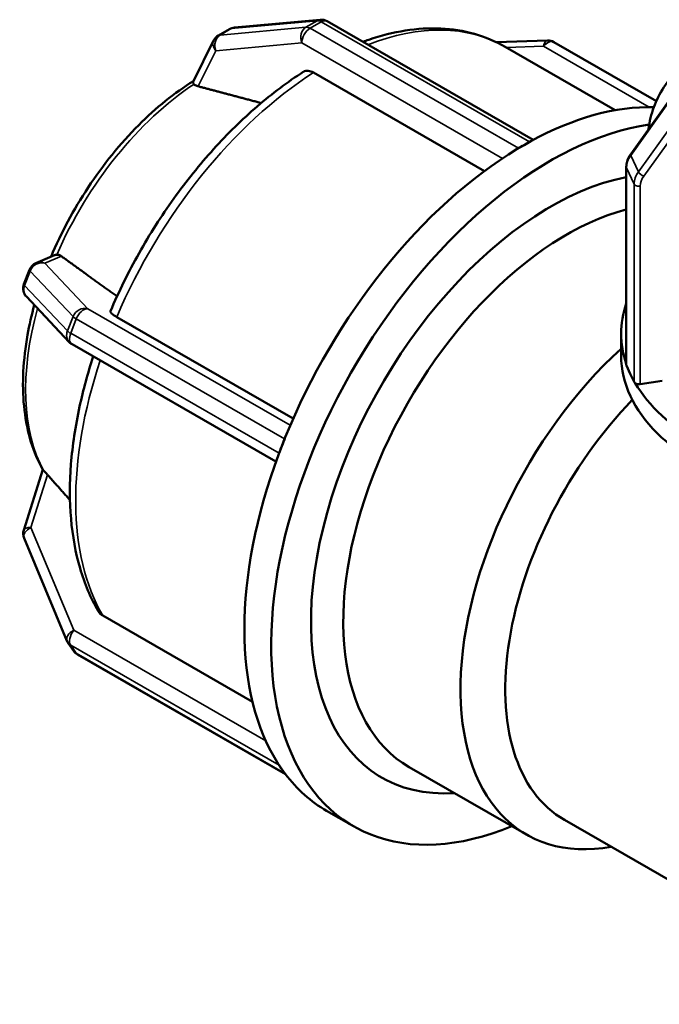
# Model space of a CAD drawing. Header units: millimetres. Extents: x 0 to 900, y -133 to 594.
# Tile 9 of 12: x 585 to 626, y 431 to 493. Entities that reach past the tile are written whole.
import ezdxf

# ---------------------------------------------------------------- set-up
doc = ezdxf.new("R2010")
doc.units = ezdxf.units.MM
doc.layers.add('Visible (ANSI)', color=7, linetype='Continuous', lineweight=50)
doc.layers.add('Visible Narrow (ANSI)', color=7, linetype='Continuous', lineweight=35)

msp = doc.modelspace()

# ---------------------------------------------------------------- linework, layer by layer
at = {"layer": 'Visible (ANSI)'}
for p, q in [((604.436, 493.206), (599.012, 492.709)), ((598.706, 492.612), (597.999, 492.205)), ((617.902, 485.609), (604.878, 493.109)), ((596.404, 489.285), (597.702, 491.89)), ((615.558, 491.797), (618.801, 491.896)), ((616.121, 491.501), (623.089, 487.488)), ((619.198, 491.797), (625.686, 488.061)), ((614.816, 483.637), (604.008, 489.86)), ((624.059, 484.705), (627.295, 489.225)), ((616.967, 485.081), (617.32, 485.285)), ((617.32, 485.285), (617.674, 485.489)), ((623.784, 471.383), (623.784, 483.897)), ((586.471, 477.812), (587.639, 478.31)), ((586.066, 477.393), (585.713, 476.481)), ((585.866, 475.696), (588.578, 472.821)), ((591.577, 474.404), (602.729, 467.982)), ((623.457, 471.962), (623.457, 473.351)), ((588.749, 472.686), (601.642, 465.261)), ((624.036, 470.818), (623.795, 471.335)), ((624.277, 470.3), (624.036, 470.818)), ((626.051, 470.383), (624.669, 470.17)), ((602.011, 466.25), (602.188, 466.705)), ((601.834, 465.794), (602.011, 466.25)), ((585.696, 460.937), (586.896, 464.767)), ((588.432, 453.929), (585.72, 460.424)), ((590.693, 455.528), (600.154, 450.08)), ((588.51, 453.788), (588.863, 453.283)), ((589.103, 453.064), (602.238, 445.5)), ((602.011, 445.811), (601.834, 446.063)), ((602.188, 445.559), (602.011, 445.811)), ((610.055, 445.951), (617.465, 441.684)), ((604.844, 443.182), (606.541, 442.204)), ((619.878, 442.602), (640.118, 430.947))]:
    msp.add_line(p, q, dxfattribs=at)
for centre, start, end in [((604.504, 492.459), 60.06401, 95.23725), ((599.081, 491.962), 95.23725, 119.93599), ((598.373, 491.555), 119.93599, 153.5079), ((618.824, 491.147), 60.06401, 91.75008), ((586.766, 477.122), 113.10521, 158.80211), ((586.412, 476.21), 158.80211, 223.33003), ((589.124, 473.336), 223.33003, 240.06401), ((586.412, 460.713), 162.59887, 202.66139), ((589.124, 454.218), 202.66139, 215.02709), ((589.477, 453.714), 215.02709, 240.06401)]:
    msp.add_arc(centre, 0.75, start, end, dxfattribs=at)
for centre, major_axis, ratio, start_param, end_param in [((617.32, 464.846), (12.476, 21.665), 0.578093, 0.300639, 0.759284), ((619.017, 463.869), (-12.476, -21.665), 0.578093, 3.565702, 6.926686), ((617.32, 464.846), (-12.476, -21.665), 0.578093, 3.949237, 4.948074), ((617.32, 464.846), (-12.476, -21.665), 0.578093, 3.925057, 3.949237), ((616.967, 484.468), (0.374, 0.65), 0.578093, 0.783464, 0.923179), ((617.32, 464.846), (-12.476, -21.665), 0.578093, 3.900877, 3.925057), ((617.674, 484.875), (0.374, 0.65), 0.578093, 0.64375, 0.783464), ((619.017, 463.869), (-10.699, -18.58), 0.578093, 3.605183, 6.651777), ((620.035, 463.283), (-9.981, -17.332), 0.578093, 3.656763, 6.283185), ((640.457, 473.351), (-17, 0), 0.575862, 6.086533, 6.479838), ((627.446, 459.015), (-9.981, -17.332), 0.578093, 4.21102, 6.734212), ((640.457, 471.962), (-17, 0), 0.575862, 0, 3.141593), ((624.104, 471.383), (-0.32, 0), 0.575862, 0, 0.261799), ((624.586, 470.348), (-0.32, 0), 0.575862, 0.261799, 0.726406), ((624.586, 470.348), (-0.32, 0), 0.575862, 0.726406, 1.832596), ((640.457, 473.351), (-17, 0), 0.575862, 0.324982, 1.245815), ((628.86, 458.201), (-8.983, -15.599), 0.578093, 4.30315, 6.283185), ((617.32, 464.846), (-12.476, -21.665), 0.578093, 4.948074, 4.972255), ((602.647, 466.663), (0.374, 0.65), 0.578093, 1.690948, 1.830662), ((617.32, 464.846), (-12.476, -21.665), 0.578093, 4.972255, 4.996435), ((602.293, 465.752), (0.374, 0.65), 0.578093, 1.830662, 1.970376), ((617.32, 464.846), (-12.476, -21.665), 0.578093, 4.996435, 5.995272), ((602.293, 446.634), (-0.374, -0.65), 0.578093, 5.879738, 6.019452), ((617.32, 464.846), (-12.476, -21.665), 0.578093, 5.995272, 6.019452), ((617.32, 464.846), (-12.476, -21.665), 0.578093, 6.019452, 6.043632), ((602.647, 446.13), (-0.374, -0.65), 0.578093, 6.019452, 6.159167), ((617.32, 464.846), (-12.476, -21.665), 0.578093, 6.043632, 6.283185)]:
    msp.add_ellipse(centre, major_axis=major_axis, ratio=ratio, start_param=start_param, end_param=end_param, dxfattribs=at)
for points, knots in [([(616.121, 491.501), (615.514, 491.851), (614.863, 492.123), (613.499, 492.507), (612.787, 492.618), (611.323, 492.684), (610.573, 492.638), (609.05, 492.399), (608.279, 492.205), (607.38, 491.9), (607.256, 491.856), (607.133, 491.811)], [5.4997209, 5.4997209, 5.4997209, 5.4997209, 5.645127, 5.645127, 5.7905331, 5.7905331, 5.9359393, 5.9359393, 6.0813454, 6.0813454, 6.104459, 6.104459, 6.104459, 6.104459]), ([(628.477, 491.366), (628.18, 491.144), (627.901, 490.913), (627.247, 490.316), (626.895, 489.938), (626.282, 489.15), (626.02, 488.739), (625.594, 487.891), (625.431, 487.453), (625.263, 486.77), (625.22, 486.53), (625.193, 486.289)], [3.2710656, 3.2710656, 3.2710656, 3.2710656, 3.3649615, 3.3649615, 3.5054689, 3.5054689, 3.6459762, 3.6459762, 3.7864835, 3.7864835, 3.8614164, 3.8614164, 3.8614164, 3.8614164]), ([(603.368, 489.911), (602.38, 489.278), (601.405, 488.545), (599.506, 486.907), (598.583, 486.001), (596.817, 484.048), (595.974, 483), (594.395, 480.795), (593.659, 479.639), (592.316, 477.256), (591.71, 476.029), (591.178, 474.787)], [0.0565616, 0.0565616, 0.0565616, 0.0565616, 0.24331, 0.24331, 0.4300584, 0.4300584, 0.6168068, 0.6168068, 0.8035553, 0.8035553, 0.9903037, 0.9903037, 0.9903037, 0.9903037]), ([(604.008, 489.86), (603.899, 489.923), (603.771, 489.968), (603.57, 489.987), (603.461, 489.966), (603.378, 489.918), (603.373, 489.914), (603.368, 489.911)], [0, 0, 0, 0, 0.04625641, 0.04625641, 0.09254942, 0.09254942, 0.0956687, 0.0956687, 0.0956687, 0.0956687]), ([(596.426, 489.328), (595.229, 488.585), (594.06, 487.641), (591.798, 485.378), (590.714, 484.039), (588.85, 481.21), (588.059, 479.73), (587.424, 478.218)], [6.322325, 6.322325, 6.322325, 6.322325, 6.6351587, 6.6351587, 6.9668572, 6.9668572, 7.284014, 7.284014, 7.284014, 7.284014]), ([(596.461, 489.134), (596.458, 489.137), (596.456, 489.14), (596.405, 489.199), (596.39, 489.239), (596.4, 489.276), (596.402, 489.281), (596.404, 489.285)], [-0.54491098, -0.54491098, -0.54491098, -0.54491098, -0.5425626, -0.5425626, -0.49562447, -0.49562447, -0.48889917, -0.48889917, -0.48889917, -0.48889917]), ([(596.72, 488.997), (596.715, 488.998), (596.709, 489), (596.624, 489.024), (596.55, 489.057), (596.484, 489.11), (596.472, 489.122), (596.461, 489.134)], [0.26242541, 0.26242541, 0.26242541, 0.26242541, 0.26488058, 0.26488058, 0.30072673, 0.30072673, 0.31014478, 0.31014478, 0.31014478, 0.31014478]), ([(624.059, 484.705), (624.024, 484.657), (623.993, 484.607), (623.935, 484.505), (623.91, 484.452), (623.865, 484.345), (623.846, 484.291), (623.816, 484.18), (623.804, 484.123), (623.788, 484.01), (623.784, 483.953), (623.784, 483.897)], [0.9728518, 0.9728518, 0.9728518, 0.9728518, 1.0924407, 1.0924407, 1.2120296, 1.2120296, 1.3316185, 1.3316185, 1.4512074, 1.4512074, 1.5707963, 1.5707963, 1.5707963, 1.5707963]), ([(587.639, 478.31), (587.66, 478.319), (587.683, 478.327), (587.732, 478.338), (587.757, 478.342), (587.783, 478.343)], [-0.36666937, -0.36666937, -0.36666937, -0.36666937, -0.35094542, -0.35094542, -0.33572019, -0.33572019, -0.33572019, -0.33572019]), ([(587.783, 478.343), (587.804, 478.345), (587.825, 478.344), (587.927, 478.335), (588.003, 478.305), (588.071, 478.259), (588.075, 478.256), (588.08, 478.253)], [0.20977458, 0.20977458, 0.20977458, 0.20977458, 0.21919263, 0.21919263, 0.25503878, 0.25503878, 0.25749395, 0.25749395, 0.25749395, 0.25749395]), ([(586.367, 475.165), (586.194, 474.534), (586.052, 473.906), (585.66, 471.712), (585.579, 470.185), (585.853, 467.365), (586.207, 466.069), (586.833, 464.882), (586.873, 464.807), (586.915, 464.734)], [7.4960422, 7.4960422, 7.4960422, 7.4960422, 7.6274938, 7.6274938, 7.960015, 7.960015, 8.291399, 8.291399, 8.3137887, 8.3137887, 8.3137887, 8.3137887]), ([(591.18, 474.786), (591.174, 474.773), (591.173, 474.758), (591.187, 474.704), (591.233, 474.648), (591.362, 474.538), (591.468, 474.466), (591.577, 474.404)], [-0.1114847, -0.1114847, -0.1114847, -0.1114847, -0.0925494, -0.0925494, -0.0462564, -0.0462564, 0, 0, 0, 0]), ([(590.093, 471.912), (589.746, 470.854), (589.457, 469.797), (588.96, 467.51), (588.776, 466.285), (588.593, 463.907), (588.593, 462.753), (588.781, 460.551), (588.97, 459.503), (589.54, 457.546), (589.922, 456.637), (590.401, 455.816)], [1.1334556, 1.1334556, 1.1334556, 1.1334556, 1.2909518, 1.2909518, 1.4778499, 1.4778499, 1.6647481, 1.6647481, 1.8516462, 1.8516462, 2.0385443, 2.0385443, 2.0385443, 2.0385443]), ([(586.915, 464.734), (586.917, 464.73), (586.92, 464.726), (586.935, 464.704), (586.951, 464.687), (586.972, 464.668)], [-0.31095831, -0.31095831, -0.31095831, -0.31095831, -0.30623666, -0.30623666, -0.28878713, -0.28878713, -0.28878713, -0.28878713]), ([(586.972, 464.668), (586.984, 464.658), (586.996, 464.647), (587.06, 464.587), (587.121, 464.522), (587.187, 464.448), (587.191, 464.443), (587.196, 464.438)], [0.20977458, 0.20977458, 0.20977458, 0.20977458, 0.21919263, 0.21919263, 0.25503878, 0.25503878, 0.25749395, 0.25749395, 0.25749395, 0.25749395]), ([(590.401, 455.816), (590.405, 455.809), (590.409, 455.802), (590.478, 455.692), (590.584, 455.591), (590.693, 455.528)], [-0.0493383, -0.0493383, -0.0493383, -0.0493383, -0.04625641, -0.04625641, 0, 0, 0, 0])]:
    msp.add_open_spline(points, degree=3, knots=knots, dxfattribs=at)
for points, weights in [([(600.706, 487.94), (598.625, 488.492), (596.72, 488.997)], [1.00088983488, 1.00155204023, 1.00024435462]), ([(588.08, 478.253), (589.746, 477.049), (591.591, 475.716)], [1.00024500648, 1.00173641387, 1.00066462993]), ([(587.196, 464.438), (587.894, 463.651), (588.623, 462.829)], [1.00024500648, 1.00086945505, 1.00104455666])]:
    msp.add_rational_spline(points, weights, degree=2, dxfattribs=at)
at = {"layer": 'Visible Narrow (ANSI)'}
for p, q in [((598.815, 492.646), (604.239, 493.143)), ((604.239, 493.143), (603.532, 492.736)), ((603.532, 492.736), (598.108, 492.239)), ((598.108, 492.239), (598.815, 492.646)), ((603.797, 492.665), (604.504, 493.072)), ((616.967, 485.081), (603.797, 492.665)), ((604.504, 493.072), (617.674, 485.489)), ((597.843, 491.25), (603.267, 491.747)), ((603.267, 491.747), (615.957, 484.439)), ((616.204, 491.453), (618.559, 491.525)), ((618.559, 491.525), (625.236, 487.68)), ((596.72, 488.997), (597.843, 491.25)), ((624.063, 484.627), (627.299, 489.147)), ((627.781, 488.112), (624.545, 483.592)), ((624.883, 483.306), (628.119, 487.827)), ((624.545, 483.592), (624.063, 484.627)), ((623.795, 471.335), (623.795, 483.849)), ((623.795, 483.849), (624.277, 482.814)), ((624.277, 482.814), (624.277, 470.3)), ((624.669, 470.17), (624.669, 482.684)), ((587.031, 477.806), (588.08, 478.253)), ((589.742, 474.931), (587.031, 477.806)), ((585.749, 476.399), (586.103, 477.311)), ((586.103, 477.311), (588.814, 474.436)), ((588.461, 473.525), (585.749, 476.399)), ((602.545, 467.559), (589.742, 474.931)), ((588.814, 474.436), (588.461, 473.525)), ((588.664, 473.378), (589.018, 474.289)), ((589.018, 474.289), (602.188, 466.705)), ((601.834, 465.794), (588.664, 473.378)), ((586.147, 461.091), (587.196, 464.438)), ((588.859, 454.596), (586.147, 461.091)), ((600.993, 447.609), (588.859, 454.596)), ((589.018, 453.143), (588.664, 453.647)), ((588.664, 453.647), (601.834, 446.063)), ((602.188, 445.559), (589.018, 453.143))]:
    msp.add_line(p, q, dxfattribs=at)
for centre, major_axis, ratio, start_param, end_param in [((604.504, 492.459), (-0.068, 0.747), 0.788574, 0, 0.347928), ((604.504, 492.459), (-0.374, 0.65), 0.578093, 5.499721, 6.02332), ((604.504, 492.459), (0.374, 0.65), 0.578093, 0, 0.783464), ((599.081, 491.962), (-0.374, 0.65), 0.578093, 6.02332, 6.283185), ((599.081, 491.962), (-0.068, 0.747), 0.788574, 0, 0.347928), ((603.797, 492.052), (-0.068, 0.747), 0.788574, 0.347928, 1.918725), ((603.797, 492.052), (0.374, 0.65), 0.578093, 0.783464, 2.354261), ((603.797, 492.052), (-0.374, 0.65), 0.578093, 5.499721, 6.02332), ((604.892, 472.003), (11.228, 19.498), 0.578093, 0, 0.62221), ((598.373, 491.555), (-0.671, 0.335), 0.761822, 0, 1.102667), ((598.373, 491.555), (-0.068, 0.747), 0.788574, 0.347928, 1.918725), ((598.373, 491.555), (-0.374, 0.65), 0.578093, 6.02332, 6.283185), ((618.824, 491.147), (-0.023, 0.75), 0.394287, 0, 1.029811), ((618.824, 491.147), (0.374, 0.65), 0.578093, 0, 1.307063), ((604.892, 472.003), (11.228, 19.498), 0.578093, 0.839049, 1.775078), ((597.271, 476.392), (-8.083, -14.036), 0.578093, 3.995862, 4.901449), ((625.341, 484.087), (-1.451, -0.675), 0.78969, 5.333111, 5.931056), ((624.319, 484.519), (-0.26, 0.186), 0.356829, 0, 0.563597), ((624.104, 483.897), (-0.32, 0), 0.575862, 0, 0.261799), ((625.822, 483.053), (-1.451, -0.675), 0.78969, 5.333111, 5.931056), ((624.8, 483.484), (0.26, -0.186), 0.356829, 3.70519, 5.275986), ((625.905, 482.875), (-1.161, -0.54), 0.78969, 5.333111, 5.931056), ((624.586, 482.862), (-0.32, 0), 0.575862, 0.261799, 1.832596), ((586.766, 477.122), (0.546, 0.515), 0.89493, 0.489158, 2.059954), ((586.766, 477.122), (-0.294, 0.69), 0.955963, 5.487434, 6.283185), ((586.766, 477.122), (-0.699, 0.271), 0.209664, 0, 0.414609), ((586.412, 476.21), (-0.546, -0.515), 0.89493, 5.201547, 6.283185), ((586.412, 476.21), (-0.699, 0.271), 0.209664, 0, 0.414609), ((597.271, 476.392), (-8.083, -14.036), 0.578093, 5.131411, 5.948647), ((589.477, 474.247), (-0.546, -0.515), 0.89493, 3.63075, 5.201547), ((589.477, 474.247), (0.374, 0.65), 0.578093, 0.259866, 1.830662), ((589.477, 474.247), (0.699, -0.271), 0.209664, 3.556202, 4.079801), ((589.124, 473.336), (-0.546, -0.515), 0.89493, 5.201547, 6.283185), ((589.124, 473.336), (-0.699, 0.271), 0.209664, 0.414609, 0.938208), ((589.124, 473.336), (-0.374, -0.65), 0.578093, 4.972255, 6.283185), ((604.892, 472.003), (-11.228, -19.498), 0.578093, 5.050542, 5.963868), ((586.412, 460.713), (-0.692, -0.289), 0.607, 4.844688, 6.283185), ((586.412, 460.713), (-0.716, 0.224), 0.43038, 5.222443, 6.283185), ((589.124, 454.218), (-0.692, -0.289), 0.607, 4.844688, 6.283185), ((589.124, 454.218), (-0.374, -0.65), 0.578093, 4.448656, 6.019452), ((589.124, 454.218), (-0.614, -0.43), 0.787757, 0, 0.35258), ((589.477, 453.714), (-0.614, -0.43), 0.787757, 0, 0.35258), ((589.477, 453.714), (-0.374, -0.65), 0.578093, 6.019452, 6.283185)]:
    msp.add_ellipse(centre, major_axis=major_axis, ratio=ratio, start_param=start_param, end_param=end_param, dxfattribs=at)

doc.saveas('drawing.dxf')
